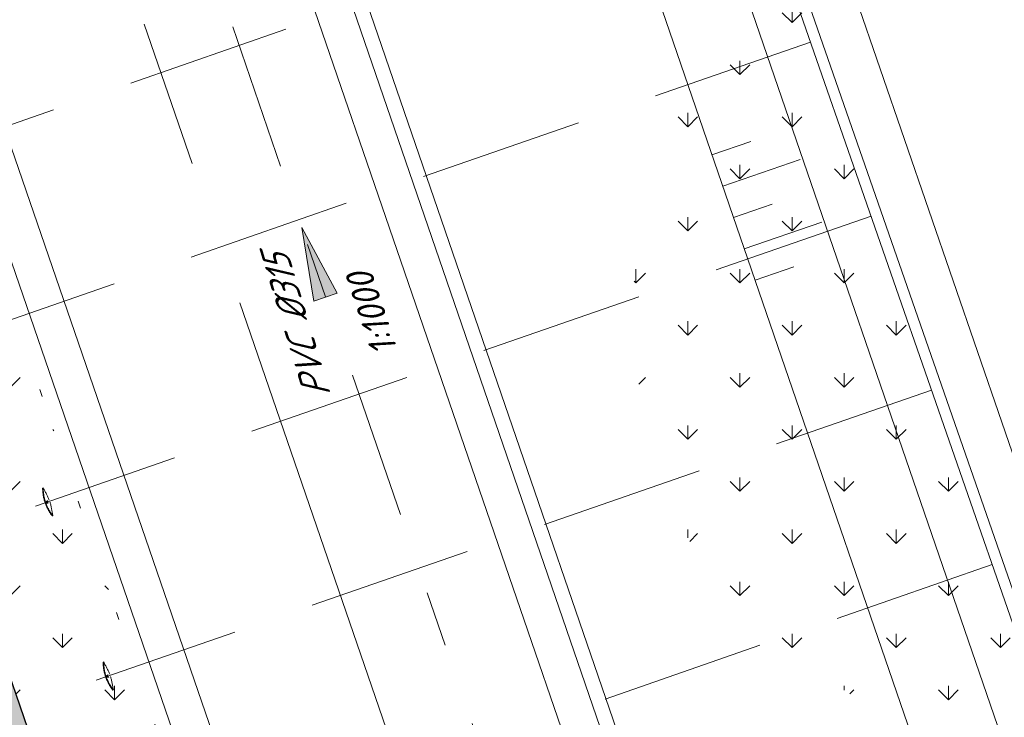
# Model space of a CAD drawing. Header units: metres. Extents: x 264570 to 266133, y 576109 to 577454.
# Tile 90 of 128: x 265539 to 265553, y 576779 to 576788. Entities that reach past the tile are written whole.
import ezdxf

# ---------------------------------------------------------------- set-up
doc = ezdxf.new("R2010")
doc.units = ezdxf.units.M
for name, pattern in [('AM-AS', [16, 10, -2, 2, -2]), ('B-WE-RI-HWA_PVC_315-G', [10, 2, -1.125, 0.75, -1.125, 2, -1.125, 0.75, -1.125]), ('B-WE-VH-KANTOPSLUITING_TROTTOIRBAND_RWS_[AFMETINGEN1]-G', [10, 2.5, -1.5, 0, -1.5, 0, -1.5, 0, -1.5, 0, -1.5]), ('NLCS-HIDDEN', [4, 2, -2]), ('XX-HIDDEN2', [3.335, 2.225, -1.11])]:
    doc.linetypes.add(name, pattern=pattern)
for name, color, linetype, lineweight in [('B-WE-AM-AS-WEG-GD', 252, 'AM-AS', 18), ('B-WE-GK-BESCHOEIING-TYPE_1-G', 252, 'B-WE-GK-BESCHOEIING_TYPE_1-G', 15), ('B-WE-GR-GRAS_BERMKRUIDENMENGSEL-A', 252, 'Continuous', 18), ('B-WE-GW-TALUDARCERING_KORT-G', 252, 'Continuous', 15), ('B-WE-GW-TALUDARCERING_LANG-G', 252, 'Continuous', 15), ('B-WE-KL-TRACE-A', 252, 'Continuous', 13), ('B-WE-KL-TRACE-GD', 252, 'NLCS-HIDDEN', 25), ('B-WE-OG-TOPOGRAFIE-G', 252, 'Continuous', 15), ('B-WE-RI-HWA_PVC_315-G', 252, 'B-WE-RI-HWA_PVC_315-G', 18), ('B-WE-VH-KANTOPSLUITING_OPSLUITBAND_10X20-G', 252, 'B-WE-VH-KANTOPSLUITING_TALUDBAND-G', 18), ('B-WE-VH-KANTOPSLUITING_TROTTOIRBAND_RWS_11-22X25-G', 252, 'B-WE-VH-KANTOPSLUITING_TROTTOIRBAND_RWS_[AFMETINGEN1]-G', 18), ('B-XX-AL-T25', 252, 'Continuous', 9), ('B-XX-GC-VERANKERING_ANKERSTANG-G', 252, 'XX-HIDDEN2', 18), ('B-XX-GK-BESCHOEIING_KUNSTSTOF-G', 252, 'GK-BESCHOEIING', 18)]:
    doc.layers.add(name, color=color, linetype=linetype, lineweight=lineweight)
doc.layers.add('X-XX-RI-T18-200', color=7, linetype='Continuous', lineweight=18, true_color=0x656565)
doc.styles.add('NLCS-ISO-ANNOTATIVE-T25 BESTAAND', font='NLCS-ISO.ttf', dxfattribs={"height": 2.5})
doc.styles.add('NLCS-ISO-ANNOTATIVE-T25-BOB', font='NLCS-ISO.ttf', dxfattribs={"oblique": 30, "height": 2.5})
doc.linetypes.add('B-WE-GK-BESCHOEIING_TYPE_1-G', pattern='A,7.5,[151,NLCS.shx,S=2,R=0,X=-0.25,Y=0.6],2.5', length=10)
doc.linetypes.add('B-WE-VH-KANTOPSLUITING_TALUDBAND-G', pattern='A,5,-2.5,[4,NLCS.shx,S=0.5,R=0,X=0,Y=0],-2.5', length=10)
doc.linetypes.add('GK-BESCHOEIING', pattern='A,30,-5,[1,NLCS.SHX,S=1,R=0,X=0,Y=0],-5', length=40)
pattern_1 = [(90, (214669.059932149, 555914.2474301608), (-0.707106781, 0.707106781), [0.1875, -1.226713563]), (45, (214669.059932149, 555914.2474301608), (-0.7071067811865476, 0.7071067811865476), [0.1875, -0.8125000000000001]), (135, (214669.059932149, 555914.2474301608), (-0.7071067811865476, -0.7071067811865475), [0.1875, -0.8125])]

# ---------------------------------------------------------------- blocks, each defined once
blk = doc.blocks.new('*U43')
at = {"ltscale": 0.5}
blk.add_hatch(color=256, dxfattribs=at).paths.add_polyline_path([(-3.333333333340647, 6.821210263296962e-13), (1.666666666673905, 0.8333333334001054), (1.666666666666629, -0.8333333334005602)])
blk.add_lwpolyline([(-3.333333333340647, 6.821210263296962e-13), (1.666666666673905, 0.8333333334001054), (1.666666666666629, -0.8333333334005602)], close=True)

msp = doc.modelspace()

# ---------------------------------------------------------------- hatches: boundary and pattern name
at = {"layer": 'B-WE-GR-GRAS_BERMKRUIDENMENGSEL-A'}
h = msp.add_hatch(dxfattribs=at)
h.set_pattern_fill('AGR-KRUIDEN', color=256, scale=0.5, pattern_type=2)
h.set_pattern_definition(pattern_1)
edge = h.paths.add_edge_path()
edge.add_arc((265555.9964432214, 576784.2120717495), 8.509557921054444, 140.7481620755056, 190.2518690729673)
edge.add_arc((265552.7840110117, 576783.6310611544), 5.245006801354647, 190.251869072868, 238.008356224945)
edge.add_arc((265547.8430387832, 576775.2323020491), 4.503356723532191, 23.453548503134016, 61.30619177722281, ccw=False)
edge.add_arc((265556.5176017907, 576779.5966097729), 5.2207396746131, 209.5142747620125, 247.1900058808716)
edge.add_line((265554.4936443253, 576774.7841552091), (265549.4068768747, 576789.5963257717))
h = msp.add_hatch(dxfattribs=at)
h.set_pattern_fill('AGR-KRUIDEN', color=256, scale=0.5, pattern_type=2)
h.set_pattern_definition(pattern_1)
edge = h.paths.add_edge_path()
edge.add_line((265536.3104058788, 576787.0606801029), (265547.5780993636, 576754.2502559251))
edge.add_arc((265536.0237290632, 576756.6453607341), 11.80000000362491, 348.2890178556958, 378.9533991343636)
edge.add_line((265547.1839691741, 576760.4779891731), (265547.1596092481, 576760.548922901))
edge.add_line((265547.1596092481, 576760.548922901), (265546.9874657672, 576761.0501879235))
edge.add_line((265546.9874657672, 576761.0501879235), (265542.7325198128, 576773.4401754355))
edge.add_line((265542.7325198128, 576773.4401754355), (265542.6372261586, 576773.4867492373))
edge.add_line((265542.6372261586, 576773.4867492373), (265542.5138025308, 576773.8461468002))
edge.add_line((265542.5138025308, 576773.8461468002), (265542.560376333, 576773.9414404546))
edge.add_line((265542.560376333, 576773.9414404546), (265538.1307871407, 576786.8399720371))
edge.add_line((265538.1307871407, 576786.8399720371), (265538.1307871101, 576786.8399720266))
edge.add_line((265538.1307871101, 576786.8399720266), (265537.8709478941, 576787.5965984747))
edge.add_line((265537.8709478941, 576787.5965984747), (265536.3104058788, 576787.0606801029))
at = {"layer": 'B-WE-KL-TRACE-A'}
h = msp.add_hatch(dxfattribs=at)
h.set_pattern_fill('DOTS', color=256, scale=0.5)
h.set_pattern_definition([(0, (265213.5037215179, 576754.347448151), (0.079375, 0.15875), [0, -0.15875])])
h.paths.add_polyline_path([(265408.4043004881, 576917.8228595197), (265412.2347218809, 576919.1382955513), (265412.770640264, 576917.5777535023), (265421.5918347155, 576891.8912958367), (265492.0053835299, 576916.072582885), (265492.5413019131, 576914.5120408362), (265549.4146078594, 576748.9025223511), (265547.8123746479, 576748.4880045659), (265490.9807598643, 576913.976122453), (265428.5590779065, 576892.5393871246), (265483.7503636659, 576731.8277473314), (265482.1503794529, 576731.4066806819), (265435.7314120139, 576866.5741853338), (265428.2636958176, 576864.0095825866), (265427.7310154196, 576865.560663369), (265435.1987416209, 576868.1252695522), (265426.9985358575, 576892.0034687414), (265420.5672110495, 576889.7948354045), (265411.1628090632, 576917.0255951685), (265408.9402188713, 576916.2623174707)])

# ---------------------------------------------------------------- linework, layer by layer
at = {"layer": 'B-WE-AM-AS-WEG-GD', "flags": 128}
msp.add_lwpolyline([(265555.7860713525, 576744.5120465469), (265498.3859794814, 576911.6555142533), (265424.1420092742, 576886.1587911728)], dxfattribs=at)
at = {"layer": 'B-WE-GW-TALUDARCERING_KORT-G'}
for p, q in [((265548.5494974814, 576786.243930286), (265549.075796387, 576786.4246708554)), ((265548.8418165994, 576785.3927255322), (265549.368230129, 576785.5735054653)), ((265549.1341357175, 576784.541520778), (265549.6606638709, 576784.7223400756))]:
    msp.add_line(p, q, dxfattribs=at)
at = {"layer": 'B-WE-GW-TALUDARCERING_LANG-G'}
for p, q in [((265548.6956570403, 576785.8183279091), (265549.7482548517, 576786.179809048)), ((265548.9879761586, 576784.967123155), (265550.0410324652, 576785.3287617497))]:
    msp.add_line(p, q, dxfattribs=at)
at = {"layer": 'B-WE-KL-TRACE-GD', "ltscale": 0.5, "flags": 128}
msp.add_lwpolyline([(265408.4043004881, 576917.8228595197), (265412.2347218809, 576919.1382955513), (265412.770640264, 576917.5777535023), (265421.5918347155, 576891.8912958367), (265492.0053835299, 576916.072582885), (265492.5413019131, 576914.5120408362), (265549.4146078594, 576748.9025223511), (265547.8123746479, 576748.4880045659), (265490.9807598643, 576913.976122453), (265428.5590779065, 576892.5393871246), (265483.7503636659, 576731.8277473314), (265482.1503794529, 576731.4066806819), (265435.7314120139, 576866.5741853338), (265428.2636958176, 576864.0095825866), (265427.7310154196, 576865.560663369), (265435.1987416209, 576868.1252695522), (265426.9985358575, 576892.0034687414), (265420.5672110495, 576889.7948354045), (265411.1628090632, 576917.0255951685), (265408.9402188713, 576916.2623174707)], close=True, dxfattribs=at)
at = {"layer": 'B-WE-OG-TOPOGRAFIE-G'}
for points in [[(265549.5687038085, 576791.0955508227), (265560.6333391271, 576758.8764126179), (265583.8623203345, 576764.9183916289), (265498.9326200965, 577012.223678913)], [(265548.2557127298, 576790.6392831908), (265559.7725559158, 576757.10786958), (265586.029914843, 576763.7545146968)], [(265548.2557127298, 576790.6392831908), (265559.7725559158, 576757.10786958), (265586.029914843, 576763.7545146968)]]:
    msp.add_lwpolyline(points, dxfattribs=at)
at = {"layer": 'B-WE-OG-TOPOGRAFIE-G', "flags": 128}
for points in [[(265572.3558558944, 576760.29313774), (265559.7725559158, 576757.10786958), (265548.2557127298, 576790.6392831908)], [(265572.3558558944, 576760.29313774), (265569.8751503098, 576758.4868539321), (265559.0276020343, 576755.7365864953), (265547.1661281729, 576790.2713960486)]]:
    msp.add_lwpolyline(points, dxfattribs=at)
at = {"layer": 'B-WE-RI-HWA_PVC_315-G'}
msp.add_line((265550.8171761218, 576762.4446651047), (265521.8205179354, 576846.8801048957), dxfattribs=at)
at = {"layer": 'B-WE-VH-KANTOPSLUITING_OPSLUITBAND_10X20-G', "flags": 128}
msp.add_lwpolyline([(265497.3444289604, 576914.4169354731), (265500.2178823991, 576915.4037313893), (265553.4855546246, 576760.2934665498), (265553.512667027, 576760.2145178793, 0.3919725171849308), (265567.6410785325, 576752.6265527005), (265571.1615034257, 576753.541498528)], format="xyb", dxfattribs=at)
at = {"layer": 'B-XX-GC-VERANKERING_ANKERSTANG-G'}
for p, q in [((265549.0668906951, 576790.1369005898), (265537.7311500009, 576786.1997718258)), ((265539.4675259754, 576781.7193120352, 0.2696244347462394), (265539.475495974, 576781.7220791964, 0.2696244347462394)), ((265539.5988078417, 576781.3414644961, 0.2696244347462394), (265539.6067766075, 576781.3442352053, 0.2696244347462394)), ((265552.3510043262, 576780.6805149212), (265541.098488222, 576776.7722917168)), ((265540.288051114, 576779.356664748, 0.2696244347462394), (265540.2960211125, 576779.3594319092, 0.2696244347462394)), ((265540.4193329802, 576778.9788172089, 0.2696244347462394), (265540.427301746, 576778.9815879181, 0.2696244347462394))]:
    msp.add_line(p, q, dxfattribs=at)
for centre, radius, start, end in [((265540.1149404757, 576781.7272399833), 0.6474630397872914, 180.7015762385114, 198.7179575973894), ((265537.6771514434, 576780.7231660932), 2.057151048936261, 23.85505015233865, 29.0505443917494), ((265540.1222724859, 576781.7278694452), 0.6468024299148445, 180.5129313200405, 198.162938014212), ((265539.5842237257, 576781.4528261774), 0.1060518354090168, 117.0074134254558, 141.0722362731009), ((265539.5251326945, 576781.6228984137), 0.1060518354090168, 257.246995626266, 281.311812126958), ((265540.1116644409, 576781.7366688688), 0.6474630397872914, 199.6012779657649, 217.6176490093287), ((265540.117807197, 576781.7407211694), 0.6468024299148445, 200.1562891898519, 217.8063024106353), ((265537.5764839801, 576781.0129011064), 2.057151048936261, 9.268690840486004, 14.46417149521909), ((265540.9354656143, 576779.3645926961), 0.6474630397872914, 180.7015762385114, 198.7179575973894), ((265538.497676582, 576778.360518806), 2.057151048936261, 23.85505015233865, 29.0505443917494), ((265540.9427976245, 576779.365222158), 0.6468024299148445, 180.5129313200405, 198.162938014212), ((265540.4047488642, 576779.0901788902), 0.1060518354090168, 117.0074134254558, 141.0722362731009), ((265540.345657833, 576779.2602511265), 0.1060518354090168, 257.246995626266, 281.311812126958), ((265540.9321895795, 576779.3740215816), 0.6474630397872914, 199.6012779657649, 217.6176490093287), ((265540.9383323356, 576779.3780738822), 0.6468024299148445, 200.1562891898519, 217.8063024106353), ((265538.3970091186, 576778.6502538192), 2.057151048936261, 9.26869084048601, 14.46417149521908)]:
    msp.add_arc(centre, radius, start, end, dxfattribs=at)

# ---------------------------------------------------------------- block references
at = {"layer": 'B-XX-AL-T25', "ltscale": 0.9999899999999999, "xscale": 0.1999999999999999, "yscale": 0.1999999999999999, "zscale": 0.1999999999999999, "rotation": 288.8855443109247}
msp.add_blockref('*U43', (265543.1989864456, 576784.625659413), dxfattribs=at)

# ---------------------------------------------------------------- next in the draw order: texts
at = {"layer": 'X-XX-RI-T18-200', "ltscale": 0.5, "insert": (265543.9515360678, 576783.4766253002), "char_height": 0.36, "attachment_point": 1, "rotation": 108.4509539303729, "style": 'NLCS-ISO-ANNOTATIVE-T25 BESTAAND', "bg_fill": 3, "box_fill_scale": 1.15, "bg_fill_color": 256, "bg_fill_transparency": 0}
msp.add_mtext('{\\fNLCS-ISO|b0|i1|c0|p34;1:1000}', dxfattribs=at)

# ---------------------------------------------------------------- next in the draw order: texts
at = {"layer": 'X-XX-RI-T18-200', "ltscale": 0.5, "insert": (265542.9203150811, 576783.9000744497, 0.2), "char_height": 0.36, "attachment_point": 5, "rotation": 106.8341344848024, "style": 'NLCS-ISO-ANNOTATIVE-T25-BOB', "bg_fill": 3, "box_fill_scale": 1, "bg_fill_color": 256, "bg_fill_transparency": 0}
msp.add_mtext('\\A1;PVC %%C315', dxfattribs=at)

# ---------------------------------------------------------------- next in the draw order: linework, layer by layer
at = {"layer": 'B-WE-GK-BESCHOEIING-TYPE_1-G', "ltscale": 0.6}
msp.add_lwpolyline([(265499.4020482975, 577012.3901902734), (265514.2099192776, 576969.0832622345), (265533.9820542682, 576911.3747072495), (265538.3295608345, 576898.5851092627), (265538.9244475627, 576896.8180111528), (265541.0412265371, 576890.6666791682), (265541.4989210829, 576889.3496454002), (265555.1171798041, 576849.7199909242), (265572.2235753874, 576799.9116743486), (265584.2926332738, 576764.7879893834), (265560.2057181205, 576758.5206120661), (265549.0422495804, 576790.6650734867)], dxfattribs=at)
at = {"layer": 'B-WE-OG-TOPOGRAFIE-G'}
for points in [[(265416.4582127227, 576917.0000314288), (265423.900921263, 576895.3275902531, 0.4142135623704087), (265431.5244137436, 576891.601686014), (265500.0936855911, 576915.1496149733), (265553.323510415, 576760.1495580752, 0.3919725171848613), (265567.6913865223, 576752.4329833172), (265568.593348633, 576752.6674000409)], [(265415.9853211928, 576916.8376319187), (265423.428029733, 576895.165190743, 0.4142135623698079), (265431.6868132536, 576891.1287944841), (265499.7831935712, 576914.5143239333), (265552.850618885, 576759.9871585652, 0.3919725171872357), (265567.8171564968, 576751.9490598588), (265568.7166101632, 576752.1828246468)]]:
    msp.add_lwpolyline(points, format="xyb", dxfattribs=at)
at = {"layer": 'B-WE-OG-TOPOGRAFIE-G', "flags": 128}
for points in [[(265491.61418844, 576732.1220684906, -0.3917118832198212), (265476.6585860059, 576740.163003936), (265429.1120125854, 576878.6139871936, -0.4142135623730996), (265433.1484088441, 576886.8727707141), (265490.8411755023, 576906.6855109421, -0.4142135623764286), (265499.0999590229, 576902.6491146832), (265547.859562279, 576760.6659068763, -0.4368193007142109), (265539.1811444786, 576744.5077341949), (265539.1655372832, 576744.5036784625)], [(265491.4883270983, 576732.6059685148, -0.3916987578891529), (265477.1314775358, 576740.325403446), (265429.5849041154, 576878.7763867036, -0.4142135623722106), (265433.3108083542, 576886.3998791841), (265491.0035750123, 576906.2126194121, -0.414213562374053), (265498.6270674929, 576902.4867151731), (265547.386670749, 576760.5035073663, -0.4368193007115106), (265539.0553896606, 576744.991661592), (265539.0397824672, 576744.9876058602)]]:
    msp.add_lwpolyline(points, format="xyb", dxfattribs=at)
at = {"layer": 'B-WE-VH-KANTOPSLUITING_TROTTOIRBAND_RWS_11-22X25-G', "flags": 128}
msp.add_lwpolyline([(265538.1307871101, 576786.8399720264), (265547.197514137, 576760.4385475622, -0.4368193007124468), (265539.0050877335, 576745.185232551), (265538.4058640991, 576745.0295165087)], format="xyb", dxfattribs=at)
at = {"layer": 'B-XX-GC-VERANKERING_ANKERSTANG-G'}
for p, q in [((265549.8874158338, 576787.7742533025), (265538.5516751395, 576783.8371245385)), ((265550.7079409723, 576785.4116060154), (265539.372200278, 576781.4744772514)), ((265551.5284661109, 576783.0489587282), (265540.1927254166, 576779.1118299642))]:
    msp.add_line(p, q, dxfattribs=at)
at = {"layer": 'B-XX-GK-BESCHOEIING_KUNSTSTOF-G', "linetype": 'Continuous'}
msp.add_lwpolyline([(265499.4020482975, 577012.3901902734), (265499.5439805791, 577012.4387209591), (265514.3518515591, 576969.1317929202), (265534.1240151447, 576911.4231545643), (265538.4716510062, 576898.6331762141), (265539.0664479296, 576896.8663448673), (265541.182989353, 576890.7157032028), (265541.6406944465, 576889.3986390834), (265555.2590376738, 576849.7687386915), (265572.3654416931, 576799.9603975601), (265584.4871122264, 576764.6835979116), (265560.1094565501, 576758.3405703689), (265548.9005515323, 576790.6158630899), (265549.0422495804, 576790.6650734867)], dxfattribs=at)

doc.saveas('drawing.dxf')
